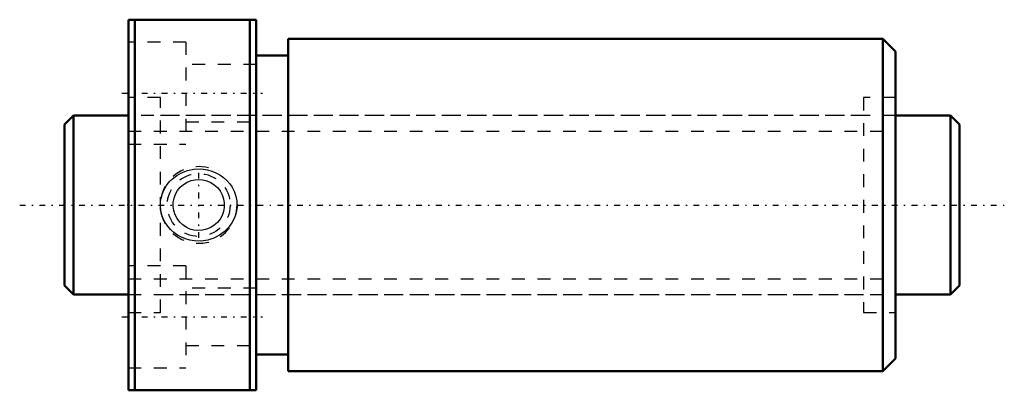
# Model space of a CAD drawing. Header units: millimetres. Extents: x -3.5 to 73.5, y -14.5 to 14.5.
import ezdxf

# ---------------------------------------------------------------- set-up
doc = ezdxf.new("R2010")
doc.units = ezdxf.units.MM
doc.linetypes.add('Center', pattern=[1.5, 0.45, -0.5, 0.05, -0.5])
doc.linetypes.add('Dashed', pattern=[2, 1, -1])
for name, color, linetype, lineweight in [('2d ConnectionPoints', 7, 'Continuous', 50), ('AM_0', 7, 'Continuous', 50), ('AM_5', 3, 'Continuous', 25), ('AM_7', 7, 'Center', 25), ('AM_9', 6, 'Dashed', 25)]:
    doc.layers.add(name, color=color, linetype=linetype, lineweight=lineweight)

# ---------------------------------------------------------------- blocks, each defined once
blk = doc.blocks.new('1_DIK_1404_6RR_Nut_0_in_DIK1404_6RRG0_70LC0_000_4')
at = {"layer": 'AM_0'}
for p, q in [((5, 14.5), (15, 14.5)), ((5, -14.5), (5, 14.5)), ((5.5, 14.5), (5.5, -14.5)), ((14.5, -14.5), (14.5, 14.5)), ((15, -14.5), (15, 14.5)), ((17.5, 13), (17.5, -13)), ((64, 13), (17.5, 13)), ((65, 12), (64, 13)), ((64, 13), (64, -13)), ((17.5, 11.7), (15, 11.7)), ((65, 12), (65, -12)), ((15, -11.7), (17.5, -11.7)), ((64, -13), (65, -12)), ((17.5, -13), (64, -13)), ((15, -14.5), (5, -14.5))]:
    blk.add_line(p, q, dxfattribs=at)
at = {"layer": 'AM_5', "linetype": 'Dashed'}
blk.add_arc((10.5, 0), 3, 75, 15, dxfattribs=at)
at = {"layer": 'AM_7'}
for p, q in [((4.5, 8.75), (15.5, 8.75)), ((10.5, -2.581), (10.5, 2.581)), ((4.5, -8.75), (15.5, -8.75))]:
    blk.add_line(p, q, dxfattribs=at)
at = {"layer": 'AM_9'}
for p, q in [((9.5, 12.75), (5, 12.75)), ((9.5, 12.75), (9.5, 4.75)), ((15, 11), (9.5, 11)), ((7.5, 8.4), (5, 8.4)), ((7.5, -8.4), (7.5, 8.4)), ((62.5, 8.4), (62.5, -8.4)), ((65, 8.4), (62.5, 8.4)), ((62.5, 7), (7.5, 7)), ((9.5, 6.5), (15, 6.5)), ((5, 4.75), (9.5, 4.75)), ((9.5, -4.75), (5, -4.75)), ((9.5, -4.75), (9.5, -12.75)), ((15, -6.5), (9.5, -6.5)), ((7.5, -7), (62.5, -7)), ((5, -8.4), (7.5, -8.4)), ((62.5, -8.4), (65, -8.4)), ((9.5, -11), (15, -11)), ((5, -12.75), (9.5, -12.75))]:
    blk.add_line(p, q, dxfattribs=at)
for points in [[(8.44, 2.05), (8.782, 2.312), (9.157, 2.523), (9.633, 2.701), (10.131, 2.801), (10.656, 2.818), (11.177, 2.749), (11.518, 2.654), (11.847, 2.521), (12.157, 2.352), (12.44, 2.151), (12.699, 1.918), (12.928, 1.657), (13.114, 1.383), (13.267, 1.088), (13.383, 0.778), (13.48, 0.322), (13.496, -0.143), (13.435, -0.584), (13.301, -1.009), (13.099, -1.408), (12.836, -1.769), (12.503, -2.099), (12.122, -2.373), (11.677, -2.595), (11.202, -2.744), (10.686, -2.817), (10.165, -2.805), (9.816, -2.748), (9.475, -2.652), (9.148, -2.519), (8.841, -2.35), (8.554, -2.146), (8.294, -1.911), (8.073, -1.657), (7.882, -1.377), (7.728, -1.077), (7.575, -0.626), (7.505, -0.156), (7.517, 0.294), (7.604, 0.735), (7.761, 1.15), (7.983, 1.535), (8.196, 1.806), (8.44, 2.05)], [(10.5, 2), (10.828, 1.973), (11.147, 1.893), (11.446, 1.762), (11.72, 1.585), (11.966, 1.36), (12.172, 1.097), (12.334, 0.796), (12.444, 0.472), (12.495, 0.141), (12.491, -0.193), (12.433, -0.512), (12.325, -0.818), (12.168, -1.103), (11.967, -1.359), (11.718, -1.586), (11.435, -1.768), (11.121, -1.901), (10.788, -1.979), (10.457, -1.999), (10.128, -1.965), (9.817, -1.88), (9.525, -1.746), (9.252, -1.563), (9.013, -1.338), (8.809, -1.067), (8.652, -0.765), (8.55, -0.442), (8.503, -0.105), (8.513, 0.223), (8.575, 0.544), (8.689, 0.848), (8.848, 1.128), (9.058, 1.385), (9.306, 1.605), (9.596, 1.784), (9.913, 1.912), (10.203, 1.978), (10.5, 2)]]:
    blk.add_lwpolyline(points, dxfattribs=at)
blk.add_circle((10.5, 0), 2.459, dxfattribs=at)
blk = doc.blocks.new('2_DIK_1404_6RR07000_Shaft_0_in_DIK1404_6RRG0_70LC0_000_4')
at = {"layer": 'AM_0'}
for p, q in [((0.7, 7), (0, 6.3)), ((0.7, 7), (0.7, -7)), ((5, 7), (0.7, 7)), ((69.3, 7), (65, 7)), ((70, 6.3), (69.3, 7)), ((69.3, 7), (69.3, -7)), ((0, 6.3), (0, -6.3)), ((70, 6.3), (70, -6.3)), ((0, -6.3), (0.7, -7)), ((69.3, -7), (70, -6.3)), ((0.7, -7), (5, -7)), ((65, -7), (69.3, -7))]:
    blk.add_line(p, q, dxfattribs=at)
at = {"layer": 'AM_5', "linetype": 'Dashed'}
for p, q in [((5, 5.773), (65, 5.773)), ((5, -5.773), (65, -5.773))]:
    blk.add_line(p, q, dxfattribs=at)
at = {"layer": 'AM_7'}
blk.add_line((-3.5, 0), (73.5, 0), dxfattribs=at)
at = {"layer": 'AM_9'}
for p, q in [((65, 7), (5, 7)), ((5, -7), (65, -7))]:
    blk.add_line(p, q, dxfattribs=at)

msp = doc.modelspace()

# ---------------------------------------------------------------- linework, layer by layer
at = {"layer": '2d ConnectionPoints'}
for p in [(0, 0), (5, 0)]:
    msp.add_point(p, dxfattribs=at)

# ---------------------------------------------------------------- block references
for name in ['1_DIK_1404_6RR_Nut_0_in_DIK1404_6RRG0_70LC0_000_4', '2_DIK_1404_6RR07000_Shaft_0_in_DIK1404_6RRG0_70LC0_000_4']:
    msp.add_blockref(name, (0, 0))

doc.saveas('drawing.dxf')
